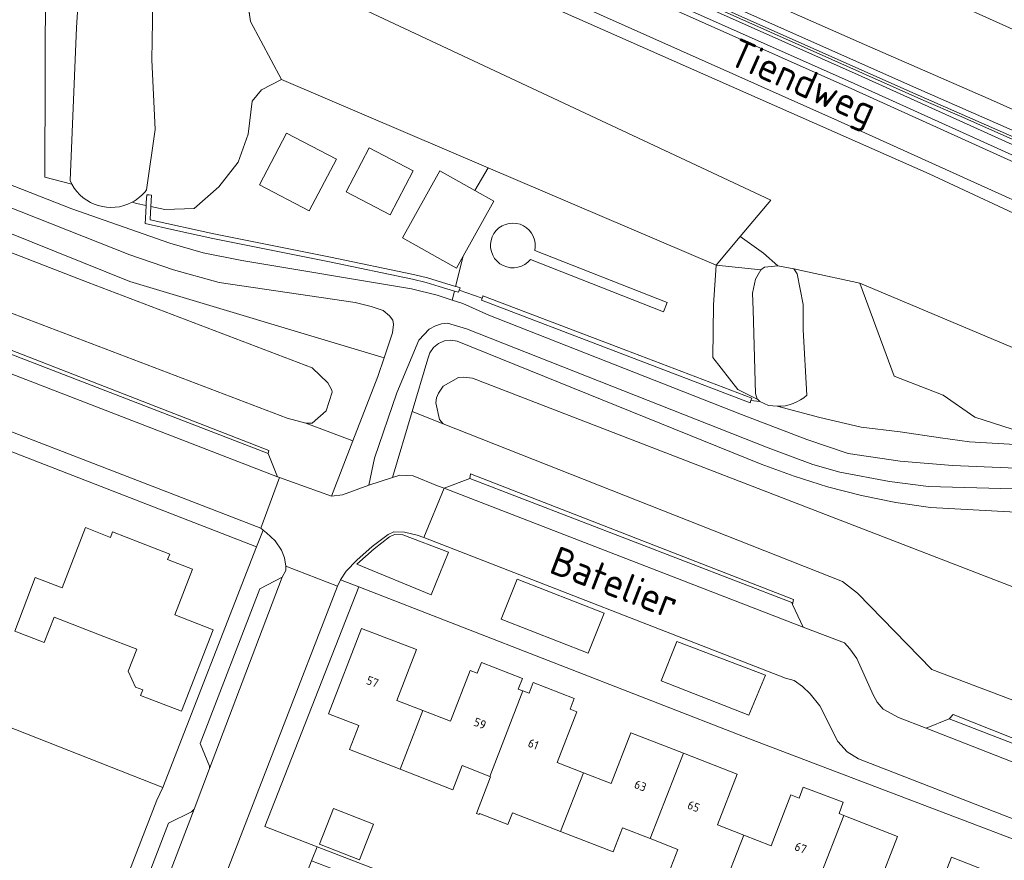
# Model space of a CAD drawing. Header units: metres. Extents: x 92650 to 117222, y 425801 to 461092.
# Tile 7 of 146: x 114454 to 114557, y 426218 to 426306. Entities that reach past the tile are written whole.
import ezdxf
from ezdxf.enums import TextEntityAlignment as Align

# ---------------------------------------------------------------- set-up
doc = ezdxf.new("R2010")
doc.units = ezdxf.units.M
for name, color, linetype, lineweight in [('B-WE-GK-BESCHOEIING-G', 253, 'GK-BESCHOEIING-SO', 15), ('B-WE-GR-BEPLANTING_CULTUUR_BOSPLANTSOEN-GV', 253, 'CONTINUOUS', 15), ('B-WE-GR-BEPLANTING_CULTUUR_HEESTERS-GV', 253, 'CONTINUOUS', 15), ('B-WE-GR-GROENVOORZIENING-GV', 253, 'CONTINUOUS', 15), ('B-WE-GR-HAAG-GV', 253, 'CONTINUOUS', 15), ('B-WE-IE-TERREINAFSCHEIDING_KUNSTMATIG_HEKWERK-G', 253, 'IE-TERREINAFSCHEIDING_KUNSTMATIG-SO', 15), ('B-WE-IE-TERREINAFSCHEIDING_KUNSTMATIG_MUUR-GV', 253, 'CONTINUOUS', 15), ('B-WE-KW-KUNSTWERK_GELUIDSWERING_SCHERM-G', 253, 'CONTINUOUS', 15), ('B-WE-OG-BEBOUWING-GV', 253, 'CONTINUOUS', 15), ('B-WE-OG-BEBOUWING-T18', 253, 'CONTINUOUS', 15), ('B-WE-OG-TERREIN_BEGROEID-GV', 253, 'CONTINUOUS', 15), ('B-WE-OG-TERREIN_ERF-GV', 253, 'CONTINUOUS', 15), ('B-WE-OG-TOPOGRAFIE-T18', 7, 'CONTINUOUS', 15), ('B-WE-OG-WATER-GV', 253, 'CONTINUOUS', 15), ('B-WE-OG-WATER_SLOOT-GV', 253, 'CONTINUOUS', 15), ('B-WE-VH-GESLOTENVERHARDING-GV', 253, 'CONTINUOUS', 15), ('B-WE-VH-GESLOTENVERHARDING_ASFALT-GV', 253, 'CONTINUOUS', 15), ('B-WE-VH-GESLOTENVERHARDING_KUNSTSTOF-GV', 253, 'CONTINUOUS', 15), ('B-WE-VH-ONVERHARD_ZAND-GV', 253, 'CONTINUOUS', 15), ('B-WE-VH-OPENVERHARDING-GV', 253, 'CONTINUOUS', 15), ('B-WE-VH-OPENVERHARDING_BETONSTRAATSTEEN-GV', 253, 'CONTINUOUS', 15), ('B-WE-VH-OPENVERHARDING_TEGEL-GV', 253, 'CONTINUOUS', 15)]:
    doc.layers.add(name, color=color, linetype=linetype, lineweight=lineweight)
doc.styles.add('NLCS-ISO-M200-T18', font='NLCS-ISO.ttf', dxfattribs={"height": 0.36})
doc.linetypes.add('GK-BESCHOEIING-SO', pattern='A,18,-3,[1,NLCS.SHX,S=0.6,R=0,X=0,Y=0],-3', length=24)
doc.linetypes.add('IE-TERREINAFSCHEIDING_KUNSTMATIG-SO', pattern='A,4,[82,NLCS.SHX,S=0.75,R=90,X=0,Y=0],4,-2', length=10)

msp = doc.modelspace()

# ---------------------------------------------------------------- linework, layer by layer
at = {"layer": 'B-WE-GK-BESCHOEIING-G', "transparency": 33554687, "flags": 128}
msp.add_lwpolyline([(114399.351, 426296.161), (114400.046, 426295.951), (114420.393, 426288.181), (114434.951, 426282.632), (114481.879, 426264.744), (114483.829, 426264.231), (114484.473, 426264.248), (114485.963, 426265.537), (114486.585, 426267.465), (114486.544, 426267.7), (114486.122, 426268.445), (114484.471, 426270.032), (114461.059, 426278.96), (114392.986, 426305.356)], dxfattribs=at)
msp.add_lwpolyline([(114501.241, 426268.943), (114500.278, 426269.058), (114499.784, 426269.03), (114498.202, 426268.115), (114497.706, 426267.359), (114497.497, 426266.891), (114497.416, 426266.371), (114497.811, 426264.613), (114498.194, 426264.174), (114539.963, 426247.674), (114541.538, 426246.44), (114549.313, 426238.463), (114569.587, 426230.776), (114571.567, 426230.416), (114572.511, 426230.419), (114572.86, 426230.522), (114574.451, 426231.804), (114580.316, 426246.803), (114580.567, 426248.454), (114580.239, 426249.2), (114579.828, 426249.711), (114579.03, 426250.166), (114577.424, 426250.471), (114576.543, 426250.348), (114575.85, 426250.04), (114573.568, 426245), (114572.994, 426244.133), (114572.022, 426243.462), (114570.63, 426242.963), (114568.529, 426242.968)], close=True, dxfattribs=at)
at = {"layer": 'B-WE-GR-BEPLANTING_CULTUUR_BOSPLANTSOEN-GV', "transparency": 33554687, "flags": 128}
for points in [[(114532.46, 426287.585), (114476.964, 426313.632), (114478.043, 426306.249), (114481.278, 426300.194), (114502.901, 426290.96), (114526.736, 426280.783), (114529.251, 426283.771)], [(114579.685, 426262.906), (114541.792, 426278.875), (114545.359, 426269.169), (114550.502, 426267.178), (114553.82, 426264.856), (114558.681, 426263.302), (114560.328, 426261.807), (114567.188, 426261.193), (114575.694, 426259.235), (114585.968, 426255.637), (114587.349, 426259.676)]]:
    msp.add_lwpolyline(points, close=True, dxfattribs=at)
at = {"layer": 'B-WE-GR-BEPLANTING_CULTUUR_HEESTERS-GV', "transparency": 33554687, "flags": 128}
for points in [[(114493.969, 426252.543), (114493.09, 426252.57), (114492.581, 426252.338), (114490.955, 426251.081), (114489.167, 426249.498), (114496.932, 426246.264), (114498.751, 426250.748)], [(114515.018, 426244.369), (114505.916, 426247.91), (114504.248, 426243.719), (114513.367, 426240.16)], [(114531.902, 426237.851), (114522.623, 426241.381), (114520.987, 426237.276), (114530.168, 426233.693)]]:
    msp.add_lwpolyline(points, close=True, dxfattribs=at)
at = {"layer": 'B-WE-GR-GROENVOORZIENING-GV', "transparency": 33554687, "flags": 128}
for points in [[(114667.163, 426234.182), (114658.581, 426240.505), (114649.908, 426246.766), (114639.974, 426253.566), (114629.916, 426260.013), (114617.326, 426267.614), (114606.878, 426273.553), (114596.332, 426279.032), (114584.818, 426284.717), (114569.214, 426291.928), (114555.771, 426297.966), (114542.273, 426303.874), (114521.538, 426313.027), (114510.227, 426318.018), (114510.181, 426317.916), (114504.901, 426320.242), (114462.375, 426338.926), (114433.417, 426351.569), (114424.189, 426355.369), (114395.276, 426367.746), (114374.154, 426376.38)], [(114376.689, 426369.405), (114395.383, 426361.83), (114395.952, 426361.6), (114396.213, 426361.491), (114416.158, 426353.132), (114444.94, 426341.619), (114462.629, 426334.087), (114482.572, 426325.763), (114502.517, 426317.024), (114541.184, 426299.761), (114577.49, 426283.344), (114579.155, 426282.515), (114579.601, 426283.411), (114577.919, 426284.248), (114541.594, 426300.673), (114502.921, 426317.938), (114482.966, 426326.683), (114463.017, 426335.009), (114445.322, 426342.543), (114416.537, 426354.058), (114396.333, 426362.524), (114395.759, 426362.757), (114377.069, 426370.33)], [(114389.379, 426367.105), (114411.944, 426357.869), (114429.976, 426350.477), (114449.141, 426342.648), (114464.337, 426336.365), (114476.315, 426331.06), (114486.134, 426326.688), (114502.629, 426319.346), (114516.652, 426313.169), (114529.11, 426307.563), (114547.389, 426299.434), (114557.952, 426294.773), (114570.335, 426289.18), (114587.421, 426281.119), (114596.734, 426276.319), (114609.912, 426269.139), (114620.996, 426262.682), (114632.573, 426255.524), (114643.136, 426248.582), (114651.826, 426242.603), (114661.125, 426235.803)], [(114676.567, 426264.517), (114643.231, 426277.319), (114600.816, 426293.69), (114555.183, 426311.276), (114513.544, 426327.256), (114513.513, 426327.244), (114513.475, 426327.208), (114513.214, 426326.633), (114512.782, 426325.459), (114512.832, 426325.314), (114513.43, 426324.995), (114516.747, 426323.585), (114528.418, 426318.355), (114537.112, 426314.576), (114545.913, 426310.838), (114557.446, 426305.612), (114576.258, 426297.012), (114589.171, 426290.95), (114596.864, 426287.108), (114611.629, 426279.395), (114625.331, 426271.609), (114638.29, 426263.537), (114650.398, 426255.594), (114663.514, 426246.266)]]:
    msp.add_lwpolyline(points, dxfattribs=at)
for points in [[(114467.672, 426288.105), (114467.422, 426288.118), (114467.226, 426288.128), (114467.172, 426288.131), (114467.132, 426287.332), (114467.115, 426287.002), (114467.049, 426285.677), (114467.021, 426285.121), (114470.125, 426284.438), (114474.086, 426283.566), (114486.306, 426281.106), (114494.978, 426279.309), (114496.405, 426278.972), (114497.78, 426278.548), (114499.366, 426278.059), (114499.791, 426277.928), (114499.874, 426278.164), (114499.952, 426278.388), (114499.534, 426278.531), (114499.487, 426278.545), (114496.537, 426279.454), (114495.086, 426279.797), (114486.406, 426281.596), (114474.189, 426284.056), (114467.541, 426285.519), (114467.544, 426285.576), (114467.611, 426286.897)], [(114530.383, 426266.609), (114530.472, 426266.843), (114517.298, 426271.864), (114502.353, 426277.561), (114502.324, 426277.484), (114502.268, 426277.325), (114502.185, 426277.089), (114530.294, 426266.375)]]:
    msp.add_lwpolyline(points, close=True, dxfattribs=at)
at = {"layer": 'B-WE-GR-HAAG-GV', "transparency": 33554687, "flags": 128}
msp.add_lwpolyline([(114376.689, 426369.405), (114395.383, 426361.83), (114395.952, 426361.6), (114396.213, 426361.491), (114416.158, 426353.132), (114444.94, 426341.619), (114462.629, 426334.087), (114482.572, 426325.763), (114502.517, 426317.024), (114541.184, 426299.761), (114577.49, 426283.344), (114579.155, 426282.515), (114579.601, 426283.411), (114577.919, 426284.248), (114541.594, 426300.673), (114502.921, 426317.938), (114482.966, 426326.683), (114463.017, 426335.009), (114445.322, 426342.543), (114416.537, 426354.058), (114396.333, 426362.524), (114395.759, 426362.757), (114377.069, 426370.33)], dxfattribs=at)
for points in [[(114467.672, 426288.105), (114467.422, 426288.118), (114467.226, 426288.128), (114467.172, 426288.131), (114467.132, 426287.332), (114467.115, 426287.002), (114467.049, 426285.677), (114467.021, 426285.121), (114470.125, 426284.438), (114474.086, 426283.566), (114486.306, 426281.106), (114494.978, 426279.309), (114496.405, 426278.972), (114497.78, 426278.548), (114499.366, 426278.059), (114499.791, 426277.928), (114499.874, 426278.164), (114499.952, 426278.388), (114499.534, 426278.531), (114499.487, 426278.545), (114496.537, 426279.454), (114495.086, 426279.797), (114486.406, 426281.596), (114474.189, 426284.056), (114467.541, 426285.519), (114467.544, 426285.576), (114467.611, 426286.897)], [(114530.383, 426266.609), (114530.472, 426266.843), (114517.298, 426271.864), (114502.353, 426277.561), (114502.324, 426277.484), (114502.268, 426277.325), (114502.185, 426277.089), (114530.294, 426266.375)]]:
    msp.add_lwpolyline(points, close=True, dxfattribs=at)
at = {"layer": 'B-WE-IE-TERREINAFSCHEIDING_KUNSTMATIG_HEKWERK-G', "transparency": 33554687, "flags": 128}
for points in [[(114531.41, 426280.29), (114526.736, 426280.783), (114502.901, 426290.96), (114481.278, 426300.194), (114478.043, 426306.249), (114477.561, 426309.549), (114466.296, 426315.849)], [(114499.874, 426278.164), (114502.268, 426277.325)]]:
    msp.add_lwpolyline(points, dxfattribs=at)
at = {"layer": 'B-WE-IE-TERREINAFSCHEIDING_KUNSTMATIG_MUUR-GV', "transparency": 33554687, "flags": 128}
for points in [[(114661.125, 426235.803), (114651.826, 426242.603), (114643.136, 426248.582), (114632.573, 426255.524), (114620.996, 426262.682), (114609.912, 426269.139), (114596.734, 426276.319), (114587.421, 426281.119), (114570.335, 426289.18), (114557.952, 426294.773), (114547.389, 426299.434), (114529.11, 426307.563), (114516.652, 426313.169), (114502.629, 426319.346), (114486.134, 426326.688), (114476.315, 426331.06), (114464.337, 426336.365), (114449.141, 426342.648), (114429.976, 426350.477), (114411.944, 426357.869), (114389.379, 426367.105)], [(114526.005, 426308.005), (114548.473, 426298.001), (114552.198, 426296.377), (114558.334, 426293.661), (114569.344, 426288.672), (114570.353, 426288.23), (114572.667, 426287.129), (114586.271, 426280.705), (114587.527, 426280.12), (114589.716, 426278.986), (114594.642, 426276.456), (114599.412, 426273.92), (114600.106, 426273.54), (114609.122, 426268.606), (114611.569, 426267.209), (114618.136, 426263.382), (114620.829, 426261.831), (114622.922, 426260.52), (114628.058, 426257.357), (114631.929, 426254.956), (114634.154, 426253.51), (114643.016, 426247.686), (114651.699, 426241.711), (114660.993, 426234.916)]]:
    msp.add_lwpolyline(points, dxfattribs=at)
at = {"layer": 'B-WE-KW-KUNSTWERK_GELUIDSWERING_SCHERM-G', "transparency": 33554687, "flags": 128}
msp.add_lwpolyline([(114557.885, 426294.154), (114547.323, 426298.814), (114529.043, 426306.944), (114516.585, 426312.55)], dxfattribs=at)
at = {"layer": 'B-WE-OG-BEBOUWING-GV', "transparency": 33554687, "flags": 128}
for points in [[(114496.079, 426234.166), (114493.347, 426235.227), (114495.407, 426240.536), (114489.66, 426242.767), (114486.189, 426233.825), (114489.356, 426232.595), (114488.38, 426230.08), (114493.693, 426228.018)], [(114512.864, 426227.651), (114510.124, 426228.715), (114512.184, 426234.025), (114511.465, 426234.304), (114511.9, 426235.424), (114507.611, 426237.088), (114507.177, 426235.969), (114506.532, 426236.219)], [(114523.317, 426229.704), (114517.81, 426231.841), (114515.749, 426226.531), (114512.864, 426227.651), (114510.479, 426221.503), (114515.971, 426219.371), (114516.946, 426221.887), (114519.847, 426220.761)], [(114529.64, 426221.14), (114526.899, 426222.204), (114528.96, 426227.514), (114523.317, 426229.704), (114519.847, 426220.761), (114522.739, 426219.639), (114521.763, 426217.123), (114527.254, 426214.992)], [(114503.062, 426227.276), (114503.155, 426227.24), (114501.668, 426223.408), (114501.966, 426223.292), (114502.002, 426223.386), (114504.966, 426222.234), (114505.441, 426223.458), (114510.479, 426221.503)], [(114540.092, 426223.193), (114539.612, 426223.379), (114540.055, 426224.566), (114535.847, 426226.138), (114535.424, 426225.005), (114534.568, 426225.337), (114532.507, 426220.027), (114529.64, 426221.14), (114527.254, 426214.992), (114532.748, 426212.86), (114533.724, 426215.375), (114536.622, 426214.25)], [(114546.425, 426214.625), (114543.674, 426215.693), (114545.737, 426221.002), (114540.092, 426223.193), (114536.622, 426214.25), (114539.695, 426213.057), (114538.719, 426210.542), (114544.039, 426208.477)], [(114556.887, 426216.674), (114551.363, 426218.818), (114549.302, 426213.508), (114546.425, 426214.625), (114544.039, 426208.477), (114549.542, 426206.341), (114550.519, 426208.856), (114553.417, 426207.731)]]:
    msp.add_lwpolyline(points, dxfattribs=at)
for points in [[(114506.474, 426237.529), (114502.195, 426239.189), (114501.76, 426238.07), (114501.024, 426238.356), (114498.964, 426233.046), (114496.079, 426234.166), (114493.693, 426228.018), (114499.186, 426225.886), (114500.162, 426228.401), (114503.062, 426227.276), (114506.532, 426236.219), (114506.04, 426236.41)], [(114486.703, 426223.914), (114485.25, 426220.187), (114489.443, 426218.553), (114490.896, 426222.28)]]:
    msp.add_lwpolyline(points, close=True, dxfattribs=at)
at = {"layer": 'B-WE-OG-TERREIN_BEGROEID-GV', "transparency": 33554687, "flags": 128}
for points in [[(114377.069, 426370.33), (114395.759, 426362.757), (114396.333, 426362.524), (114416.537, 426354.058), (114445.322, 426342.543), (114463.017, 426335.009), (114482.966, 426326.683), (114502.921, 426317.938), (114541.594, 426300.673), (114577.919, 426284.248), (114579.601, 426283.411), (114579.155, 426282.515), (114577.49, 426283.344), (114541.184, 426299.761), (114502.517, 426317.024), (114482.572, 426325.763), (114462.629, 426334.087), (114444.94, 426341.619), (114416.158, 426353.132), (114396.213, 426361.491), (114395.952, 426361.6), (114395.383, 426361.83), (114376.689, 426369.405)], [(114587.729, 426255.021), (114593.783, 426270.399), (114590.109, 426272.34), (114575.663, 426279.528), (114539.435, 426295.91), (114500.794, 426313.161), (114480.897, 426321.88), (114461.013, 426330.179), (114435.926, 426340.323), (114417.411, 426347.638), (114415.463, 426348.402), (114414.896, 426348.337), (114414.464, 426348.158), (114413.944, 426347.745), (114413.589, 426347.142), (114413.533, 426347.001), (114416.373, 426346.251), (114471.477, 426324.533), (114497.186, 426313.27), (114549.032, 426290.339), (114584.934, 426273.587), (114579.685, 426262.906), (114587.349, 426259.676), (114585.968, 426255.637)], [(114416.373, 426346.251), (114413.298, 426340.26), (114459.337, 426321.347), (114476.964, 426313.632), (114532.46, 426287.585), (114529.251, 426283.771), (114531.718, 426282.013), (114533.208, 426280.709), (114534.893, 426280.375), (114536.32, 426280.06), (114541.792, 426278.875), (114579.685, 426262.906)], [(114459.345, 426289.241), (114456.5, 426289.965), (114456.599, 426311.143), (114442.414, 426319.19), (114416.201, 426329.891), (114410.643, 426329.144), (114407.823, 426330.554), (114407.011, 426330.684)], [(114492.005, 426271.087), (114492.881, 426273.692), (114493, 426274.56), (114492.907, 426275.001), (114492.566, 426275.474), (114491.899, 426276.016), (114490.669, 426276.44), (114488.975, 426276.858), (114474.752, 426278.971), (114469.987, 426280.274), (114465.392, 426281.865), (114436.12, 426293.427), (114432.586, 426295.059), (114427.504, 426297.864), (114423.916, 426300.196), (114419.4, 426303.36), (114403.701, 426317.779), (114402.685, 426318.471), (114401.036, 426319.129), (114398.327, 426319.646), (114395.864, 426319.957), (114393.869, 426320.05), (114390.838, 426320.306), (114390.706, 426316.44)], [(114459.345, 426289.241), (114459.153, 426289.638), (114459.838, 426305.622), (114460.061, 426309.486), (114460.67, 426316.257), (114461.236, 426317.685), (114462, 426318.086), (114462.688, 426318.164), (114464.413, 426317.942), (114465.295, 426317.431), (114466.018, 426316.353), (114466.575, 426315.344), (114467.417, 426311.887), (114467.807, 426308.331), (114467.698, 426302.264), (114468.072, 426294.96), (114467.156, 426288.649)], [(114502.271, 426316.469), (114540.935, 426299.208), (114577.23, 426282.797)], [(114465.638, 426287.356), (114466.092, 426287.219), (114467.115, 426287.002), (114467.132, 426287.332), (114467.172, 426288.131), (114467.226, 426288.128), (114467.422, 426288.118), (114467.672, 426288.105), (114467.611, 426286.897), (114469.064, 426286.589), (114472.135, 426286.707), (114474.734, 426288.951), (114476.741, 426291.55), (114477.804, 426294.463), (114478.198, 426297.928), (114479.182, 426299.109), (114481.278, 426300.194), (114478.043, 426306.249), (114476.964, 426313.632)], [(114416.427, 426308.849), (114420.526, 426305.482), (114422.371, 426304.118), (114428.542, 426299.88), (114434.47, 426296.538), (114437.87, 426295.083), (114459.348, 426286.652), (114469.592, 426283.078), (114473.079, 426282.046), (114477.141, 426281.246), (114494.869, 426278.304), (114497.544, 426277.631), (114499.131, 426277.111), (114499.366, 426278.059), (114497.78, 426278.548), (114496.405, 426278.972), (114494.978, 426279.309), (114486.306, 426281.106), (114474.086, 426283.566), (114470.125, 426284.438), (114467.021, 426285.121), (114467.049, 426285.677), (114467.115, 426287.002)], [(114558.334, 426293.661), (114552.198, 426296.377), (114548.473, 426298.001), (114526.005, 426308.005)], [(114502.901, 426290.96), (114481.278, 426300.194)], [(114467.611, 426286.897), (114467.544, 426285.576), (114467.541, 426285.519), (114474.189, 426284.056), (114486.406, 426281.596), (114495.086, 426279.797), (114496.537, 426279.454), (114499.487, 426278.545), (114500.27, 426281.705), (114499.571, 426280.458), (114493.925, 426283.621), (114497.848, 426290.626), (114501.498, 426288.582)], [(114526.736, 426280.783), (114502.901, 426290.96), (114501.498, 426288.582), (114503.495, 426287.463), (114500.27, 426281.705)], [(114529.251, 426283.771), (114526.736, 426280.783), (114526.478, 426276.61), (114526.417, 426271.124), (114529.03, 426267.764), (114531.035, 426266.762), (114530.856, 426267.336), (114530.632, 426276.081), (114530.562, 426277.822), (114530.863, 426279.315), (114531.41, 426280.29), (114531.817, 426280.575), (114533.208, 426280.709)], [(114483.829, 426264.231), (114481.879, 426264.744), (114434.951, 426282.632), (114433.705, 426279.37), (114479.938, 426261.363), (114479.883, 426261.051), (114480.86, 426258.636), (114481.07, 426258.562), (114486.497, 426256.615), (114488.741, 426262.403)], [(114534.893, 426280.375), (114535.239, 426279.858), (114535.846, 426276.641), (114535.862, 426274.006), (114536.245, 426267.18)], [(114499.874, 426278.164), (114499.791, 426277.928), (114499.366, 426278.059)], [(114499.487, 426278.545), (114499.534, 426278.531), (114499.952, 426278.388), (114499.874, 426278.164), (114502.268, 426277.325), (114502.324, 426277.484), (114502.353, 426277.561), (114517.298, 426271.864), (114530.472, 426266.843), (114530.383, 426266.609), (114531.304, 426266.493), (114531.059, 426266.745), (114531.035, 426266.762)], [(114533.135, 426266.006), (114537.589, 426264.814), (114541.914, 426263.835), (114545.993, 426263.345), (114550.236, 426262.693), (114553.255, 426262.285), (114558.641, 426261.958), (114560.328, 426261.807), (114558.681, 426263.302), (114553.82, 426264.856), (114550.502, 426267.178), (114545.359, 426269.169), (114541.792, 426278.875)], [(114499.131, 426277.111), (114500.237, 426276.749), (114502.977, 426275.532), (114529.392, 426265.136), (114536.249, 426262.538), (114540.575, 426261.073), (114545.995, 426260.255), (114551.463, 426259.805), (114560.623, 426259.436), (114564.702, 426259.394), (114567.508, 426259.104), (114573.094, 426258.051), (114577.74, 426256.589), (114587.074, 426253.414), (114587.187, 426253.644), (114587.729, 426255.021), (114585.968, 426255.637), (114575.694, 426259.235), (114567.188, 426261.193), (114560.328, 426261.807)], [(114530.383, 426266.609), (114530.294, 426266.375), (114502.185, 426277.089), (114502.268, 426277.325)], [(114557.787, 426257.352), (114548.956, 426257.626), (114544.869, 426258.136), (114539.698, 426259.1), (114536.87, 426259.91), (114532.184, 426261.665), (114500.624, 426274.108), (114498.626, 426274.684), (114498.01, 426274.627), (114497.403, 426274.436), (114496.723, 426274.08), (114495.653, 426272.911), (114493.324, 426267.419), (114490.993, 426260.581), (114490.417, 426257.76), (114492.894, 426258.557)], [(114494.943, 426265.465), (114496.571, 426270.954), (114496.781, 426271.599), (114497.165, 426272.159), (114497.691, 426272.588), (114498.316, 426272.85), (114498.99, 426272.925), (114499.659, 426272.807), (114531.458, 426259.943), (114534.895, 426258.674), (114538.393, 426257.584), (114541.943, 426256.676), (114545.535, 426255.952), (114549.159, 426255.414), (114571.491, 426254.18)], [(114494.943, 426265.465), (114498.194, 426264.174), (114497.811, 426264.613), (114497.416, 426266.371), (114497.497, 426266.891), (114497.706, 426267.359), (114498.202, 426268.115), (114499.784, 426269.03), (114500.278, 426269.058), (114501.241, 426268.943), (114568.529, 426242.968)], [(114533.135, 426266.006), (114532.239, 426266.091), (114531.304, 426266.493)], [(114494.943, 426265.465), (114492.894, 426258.557), (114493.647, 426258.799), (114495.038, 426258.729), (114497.593, 426257.693), (114498.303, 426257.449), (114500.971, 426258.436), (114501.059, 426258.945), (114534.842, 426245.791), (114534.746, 426245.263), (114535.868, 426242.906), (114540.181, 426241.255), (114540.744, 426240.638), (114541.482, 426239.625), (114543.174, 426235.807), (114543.583, 426235.036), (114544.239, 426234.326), (114545.819, 426233.435), (114548.71, 426232.335), (114551.138, 426233.292), (114551.547, 426233.759), (114571.585, 426225.805)], [(114575.497, 426229.501), (114572.86, 426230.522), (114572.511, 426230.419), (114571.567, 426230.416), (114569.587, 426230.776), (114549.313, 426238.463), (114541.538, 426246.44), (114539.963, 426247.674), (114498.194, 426264.174)]]:
    msp.add_lwpolyline(points, dxfattribs=at)
for points in [[(114395.373, 426316.225), (114390.706, 426316.44), (114390.478, 426309.732), (114390.677, 426307.993), (114390.934, 426307.242), (114391.457, 426306.482), (114392.986, 426305.356), (114461.059, 426278.96), (114484.471, 426270.032), (114486.122, 426268.445), (114486.544, 426267.7), (114486.585, 426267.465), (114485.963, 426265.537), (114484.473, 426264.248), (114483.829, 426264.231), (114488.741, 426262.403), (114491.339, 426269.106), (114492.005, 426271.087), (114465.417, 426279.071), (114437.416, 426290.332), (114425.534, 426295.265), (114418.361, 426299.053), (114406.092, 426310.87), (114401.035, 426314.378)], [(114481.81, 426294.596), (114487.014, 426291.854), (114484.165, 426286.448), (114478.961, 426289.19)], [(114495.047, 426290.655), (114492.645, 426286.037), (114488.039, 426288.432), (114490.441, 426293.05)], [(114505.091, 426285.14), (114505.484, 426285.173), (114505.866, 426285.141), (114506.238, 426285.048), (114506.59, 426284.895), (114506.912, 426284.687), (114507.196, 426284.429), (114507.434, 426284.128), (114507.619, 426283.793), (114507.748, 426283.431), (114507.816, 426283.054), (114507.821, 426282.67), (114507.763, 426282.291), (114521.611, 426276.854), (114521.237, 426275.903), (114507.315, 426281.369), (114507.044, 426281.083), (114506.73, 426280.846), (114506.38, 426280.666), (114506.005, 426280.546), (114505.615, 426280.491), (114505.221, 426280.502), (114504.835, 426280.579), (114504.467, 426280.72), (114504.128, 426280.92), (114503.827, 426281.174), (114503.573, 426281.475), (114503.373, 426281.814), (114503.233, 426282.182), (114503.156, 426282.568), (114503.145, 426282.962), (114503.2, 426283.352), (114503.319, 426283.727), (114503.5, 426284.077), (114503.737, 426284.391), (114504.023, 426284.662), (114504.351, 426284.881), (114504.71, 426285.041)]]:
    msp.add_lwpolyline(points, close=True, dxfattribs=at)
at = {"layer": 'B-WE-OG-TERREIN_BEGROEID-GV', "transparency": 33554687}
for points in [[(114465.638, 426287.356, -0.4117664), (114459.345, 426289.241)], [(114467.156, 426288.649, -0.1085189), (114465.638, 426287.356)], [(114536.245, 426267.18, -0.1961128), (114533.135, 426266.006)]]:
    msp.add_lwpolyline(points, format="xyb", dxfattribs=at)
at = {"layer": 'B-WE-OG-TERREIN_ERF-GV', "transparency": 33554687, "flags": 128}
for points in [[(114429.32, 426241.662), (114468.851, 426226.127), (114478.648, 426251.291), (114438.935, 426266.706)], [(114462.702, 426241.923), (114457.481, 426243.947), (114456.455, 426241.3), (114453.375, 426242.48), (114455.516, 426248.08), (114458.322, 426246.99), (114460.776, 426253.31), (114463.388, 426252.29), (114463.606, 426252.85), (114466.451, 426251.744), (114469.576, 426250.529), (114469.358, 426249.968), (114471.976, 426248.949), (114470.125, 426244.165), (114474.132, 426242.612), (114470.829, 426234.089), (114466.539, 426235.752), (114466.76, 426236.321), (114465.986, 426236.62), (114465.244, 426238.302), (114466.132, 426240.594)], [(114553.415, 426193.466), (114557.966, 426191.628), (114566.384, 426213.272), (114566.771, 426214.564), (114566.841, 426215.071), (114566.788, 426216.271), (114566.179, 426217.165), (114565.663, 426217.541), (114562.432, 426218.95), (114530.251, 426231.202), (114489.373, 426247.101), (114479.518, 426222.036), (114485.007, 426219.921), (114548.818, 426195.323)], [(114486.703, 426223.914), (114490.896, 426222.28), (114489.443, 426218.553), (114485.25, 426220.187)]]:
    msp.add_lwpolyline(points, close=True, dxfattribs=at)
for points in [[(114521.763, 426217.123), (114522.739, 426219.639), (114519.847, 426220.761), (114516.946, 426221.887), (114515.971, 426219.371), (114510.479, 426221.503), (114505.441, 426223.458), (114504.966, 426222.234), (114502.002, 426223.386), (114501.966, 426223.292), (114501.668, 426223.408), (114503.155, 426227.24), (114503.062, 426227.276), (114500.162, 426228.401), (114499.186, 426225.886), (114493.693, 426228.018), (114488.38, 426230.08), (114489.356, 426232.595), (114486.189, 426233.825), (114489.66, 426242.767), (114495.407, 426240.536), (114493.347, 426235.227), (114496.079, 426234.166), (114498.964, 426233.046), (114501.024, 426238.356), (114501.76, 426238.07), (114502.195, 426239.189), (114506.474, 426237.529), (114506.04, 426236.41), (114506.532, 426236.219), (114507.177, 426235.969), (114507.611, 426237.088), (114511.9, 426235.424), (114511.465, 426234.304), (114512.184, 426234.025), (114510.124, 426228.715), (114512.864, 426227.651), (114515.749, 426226.531), (114517.81, 426231.841), (114523.317, 426229.704), (114528.96, 426227.514), (114526.899, 426222.204), (114529.64, 426221.14), (114532.507, 426220.027), (114534.568, 426225.337), (114535.424, 426225.005), (114535.847, 426226.138), (114540.055, 426224.566), (114539.612, 426223.379), (114540.092, 426223.193), (114545.737, 426221.002), (114543.674, 426215.693)], [(114549.302, 426213.508), (114551.363, 426218.818), (114556.887, 426216.674)]]:
    msp.add_lwpolyline(points, dxfattribs=at)
at = {"layer": 'B-WE-OG-WATER-GV', "transparency": 33554687, "flags": 128}
for points in [[(114536.245, 426267.18), (114535.862, 426274.006), (114535.846, 426276.641), (114535.239, 426279.858), (114534.893, 426280.375), (114533.208, 426280.709), (114531.817, 426280.575), (114531.41, 426280.29), (114530.863, 426279.315), (114530.562, 426277.822), (114530.632, 426276.081), (114530.856, 426267.336), (114531.035, 426266.762), (114531.059, 426266.745), (114531.304, 426266.493)], [(114568.529, 426242.968), (114501.241, 426268.943), (114500.278, 426269.058), (114499.784, 426269.03), (114498.202, 426268.115), (114497.706, 426267.359), (114497.497, 426266.891), (114497.416, 426266.371), (114497.811, 426264.613), (114498.194, 426264.174), (114539.963, 426247.674), (114541.538, 426246.44), (114549.313, 426238.463), (114569.587, 426230.776)], [(114531.304, 426266.493), (114532.239, 426266.091), (114533.135, 426266.006)]]:
    msp.add_lwpolyline(points, dxfattribs=at)
at = {"layer": 'B-WE-OG-WATER-GV', "transparency": 33554687}
msp.add_lwpolyline([(114533.135, 426266.006, 0.1961128), (114536.245, 426267.18)], format="xyb", dxfattribs=at)
at = {"layer": 'B-WE-OG-WATER_SLOOT-GV', "transparency": 33554687, "flags": 128}
msp.add_lwpolyline([(114434.951, 426282.632), (114481.879, 426264.744), (114483.829, 426264.231), (114484.473, 426264.248), (114485.963, 426265.537), (114486.585, 426267.465), (114486.544, 426267.7), (114486.122, 426268.445), (114484.471, 426270.032), (114461.059, 426278.96), (114392.986, 426305.356), (114393.135, 426298.573), (114399.351, 426296.161), (114400.046, 426295.951), (114420.393, 426288.181)], close=True, dxfattribs=at)
at = {"layer": 'B-WE-VH-GESLOTENVERHARDING-GV', "transparency": 33554687, "flags": 128}
for points in [[(114374.154, 426376.38), (114395.276, 426367.746), (114424.189, 426355.369), (114433.417, 426351.569), (114462.375, 426338.926), (114504.901, 426320.242), (114510.181, 426317.916), (114510.227, 426318.018), (114521.538, 426313.027), (114542.273, 426303.874), (114555.771, 426297.966), (114569.214, 426291.928), (114584.818, 426284.717), (114596.332, 426279.032), (114606.878, 426273.553), (114617.326, 426267.614), (114629.916, 426260.013), (114639.974, 426253.566), (114649.908, 426246.766), (114658.581, 426240.505), (114667.163, 426234.182)], [(114663.514, 426246.266), (114650.398, 426255.594), (114638.29, 426263.537), (114625.331, 426271.609), (114611.629, 426279.395), (114596.864, 426287.108), (114589.171, 426290.95), (114576.258, 426297.012), (114557.446, 426305.612), (114545.913, 426310.838), (114537.112, 426314.576), (114528.418, 426318.355), (114516.747, 426323.585), (114513.43, 426324.995), (114512.832, 426325.314), (114512.782, 426325.459), (114513.214, 426326.633), (114513.475, 426327.208), (114513.513, 426327.244), (114513.544, 426327.256), (114555.183, 426311.276), (114600.816, 426293.69), (114643.231, 426277.319), (114676.567, 426264.517)]]:
    msp.add_lwpolyline(points, dxfattribs=at)
at = {"layer": 'B-WE-VH-GESLOTENVERHARDING_ASFALT-GV', "transparency": 33554687, "flags": 128}
for points in [[(114599.325, 426271.571), (114591.781, 426275.556), (114577.23, 426282.797), (114540.935, 426299.208), (114502.271, 426316.469), (114482.334, 426325.206), (114462.403, 426333.525), (114437.283, 426343.683), (114415.332, 426352.355), (114376.091, 426367.676), (114332.297, 426385.014), (114296.659, 426399.002), (114287.188, 426402.525), (114264.121, 426411.422), (114230.291, 426424.07), (114217.691, 426428.829), (114177.706, 426443.931)], [(114374.75, 426364.31), (114410.342, 426350.411), (114415.463, 426348.402), (114417.411, 426347.638), (114435.926, 426340.323), (114461.013, 426330.179), (114480.897, 426321.88), (114500.794, 426313.161), (114539.435, 426295.91), (114575.663, 426279.528), (114590.109, 426272.34), (114593.783, 426270.399), (114596.539, 426268.943), (114597.98, 426268.182)], [(114560.623, 426259.436), (114551.463, 426259.805), (114545.995, 426260.255), (114540.575, 426261.073), (114536.249, 426262.538), (114529.392, 426265.136), (114502.977, 426275.532), (114500.237, 426276.749), (114499.131, 426277.111), (114497.544, 426277.631), (114494.869, 426278.304), (114477.141, 426281.246), (114473.079, 426282.046), (114469.592, 426283.078), (114459.348, 426286.652), (114437.87, 426295.083), (114434.47, 426296.538), (114428.542, 426299.88), (114422.371, 426304.118), (114420.526, 426305.482), (114416.427, 426308.849)], [(114436.12, 426293.427), (114465.392, 426281.865), (114469.987, 426280.274), (114474.752, 426278.971), (114488.975, 426276.858), (114490.669, 426276.44), (114491.899, 426276.016), (114492.566, 426275.474), (114492.907, 426275.001), (114493, 426274.56), (114492.881, 426273.692), (114492.005, 426271.087), (114491.339, 426269.106), (114488.741, 426262.403), (114486.497, 426256.615), (114487.651, 426256.739), (114490.417, 426257.76), (114490.993, 426260.581), (114493.324, 426267.419), (114495.653, 426272.911), (114496.723, 426274.08), (114497.403, 426274.436), (114498.01, 426274.627), (114498.626, 426274.684), (114500.624, 426274.108), (114532.184, 426261.665), (114536.87, 426259.91), (114539.698, 426259.1), (114544.869, 426258.136), (114548.956, 426257.626), (114557.787, 426257.352)]]:
    msp.add_lwpolyline(points, dxfattribs=at)
at = {"layer": 'B-WE-VH-GESLOTENVERHARDING_KUNSTSTOF-GV', "transparency": 33554687, "flags": 128}
for points in [[(114481.81, 426294.596), (114478.961, 426289.19), (114484.165, 426286.448), (114487.014, 426291.854)], [(114495.047, 426290.655), (114490.441, 426293.05), (114488.039, 426288.432), (114492.645, 426286.037)], [(114500.27, 426281.705), (114503.495, 426287.463), (114501.498, 426288.582), (114497.848, 426290.626), (114493.925, 426283.621), (114499.571, 426280.458)]]:
    msp.add_lwpolyline(points, close=True, dxfattribs=at)
at = {"layer": 'B-WE-VH-ONVERHARD_ZAND-GV', "transparency": 33554687, "flags": 128}
msp.add_lwpolyline([(114505.091, 426285.14), (114504.71, 426285.041), (114504.351, 426284.881), (114504.023, 426284.662), (114503.737, 426284.391), (114503.5, 426284.077), (114503.319, 426283.727), (114503.2, 426283.352), (114503.145, 426282.962), (114503.156, 426282.568), (114503.233, 426282.182), (114503.373, 426281.814), (114503.573, 426281.475), (114503.827, 426281.174), (114504.128, 426280.92), (114504.467, 426280.72), (114504.835, 426280.579), (114505.221, 426280.502), (114505.615, 426280.491), (114506.005, 426280.546), (114506.38, 426280.666), (114506.73, 426280.846), (114507.044, 426281.083), (114507.315, 426281.369), (114521.237, 426275.903), (114521.611, 426276.854), (114507.763, 426282.291), (114507.821, 426282.67), (114507.816, 426283.054), (114507.748, 426283.431), (114507.619, 426283.793), (114507.434, 426284.128), (114507.196, 426284.429), (114506.912, 426284.687), (114506.59, 426284.895), (114506.238, 426285.048), (114505.866, 426285.141), (114505.484, 426285.173)], close=True, dxfattribs=at)
at = {"layer": 'B-WE-VH-OPENVERHARDING-GV', "transparency": 33554687, "flags": 128}
for points in [[(114479.883, 426261.051), (114433.491, 426278.966), (114432.78, 426277.203), (114480.86, 426258.636)], [(114534.658, 426245.454), (114500.971, 426258.436), (114498.303, 426257.449), (114535.868, 426242.906), (114534.746, 426245.263)], [(114473.749, 426228.101), (114481.354, 426248.118), (114478.994, 426246.916), (114472.763, 426230.701), (114473.751, 426228.337)], [(114571.543, 426225.415), (114551.138, 426233.292), (114548.71, 426232.335), (114572.78, 426222.91), (114572.544, 426223.13)], [(114548.818, 426195.323), (114485.007, 426219.921), (114484.425, 426218.437), (114490.267, 426216.202), (114492.214, 426215.458), (114545.823, 426194.745), (114551.755, 426192.427), (114552.84, 426192.003), (114553.415, 426193.466)]]:
    msp.add_lwpolyline(points, close=True, dxfattribs=at)
at = {"layer": 'B-WE-VH-OPENVERHARDING_BETONSTRAATSTEEN-GV', "transparency": 33554687, "flags": 128}
for points in [[(114481.07, 426258.562), (114480.86, 426258.636), (114432.78, 426277.203), (114431.362, 426273.689), (114410.118, 426218.515), (114409.708, 426216.616), (114408.083, 426203.723), (114413.054, 426203.067), (114414.273, 426213.338), (114414.715, 426215.103), (114414.941, 426215.638), (114425.128, 426241.886), (114426.469, 426245.607), (114434.011, 426265.153), (114434.413, 426266.098), (114435.534, 426267.379), (114436.324, 426267.94), (114437.041, 426268.233), (114437.904, 426268.403), (114439.363, 426268.441), (114440.823, 426268.051), (114479.098, 426253.239)], [(114572.78, 426222.91), (114548.71, 426232.335), (114545.819, 426233.435), (114544.239, 426234.326), (114543.583, 426235.036), (114543.174, 426235.807), (114541.482, 426239.625), (114540.744, 426240.638), (114540.181, 426241.255), (114535.868, 426242.906), (114498.303, 426257.449)], [(114496.18, 426252.257), (114533.998, 426237.547), (114534.905, 426237.304), (114535.796, 426236.69), (114536.603, 426235.921), (114537.598, 426234.673), (114539.477, 426230.916), (114540.467, 426229.852), (114541.63, 426229.114), (114564.79, 426220.104)], [(114481.733, 426249.268), (114481.723, 426248.82), (114481.354, 426248.118), (114473.749, 426228.101), (114472.144, 426223.839), (114462.483, 426198.615), (114463.561, 426196.183), (114469.429, 426195.54), (114468.673, 426197.224), (114468.386, 426198.268), (114468.408, 426198.854), (114487.143, 426247.163)]]:
    msp.add_lwpolyline(points, dxfattribs=at)
msp.add_lwpolyline([(114495.038, 426258.729), (114493.647, 426258.799), (114492.894, 426258.557), (114490.417, 426257.76), (114487.651, 426256.739), (114486.497, 426256.615), (114481.07, 426258.562), (114479.098, 426253.239), (114479.349, 426253.045), (114479.719, 426252.759), (114480.621, 426251.919), (114481.285, 426250.957), (114481.589, 426250.129), (114481.733, 426249.268), (114487.143, 426247.163), (114487.445, 426247.85), (114488.044, 426248.746), (114489.145, 426249.911), (114490.767, 426251.315), (114492.425, 426252.597), (114493.024, 426252.872), (114494.149, 426252.838), (114495.474, 426252.51), (114496.18, 426252.257), (114498.303, 426257.449), (114497.593, 426257.693)], close=True, dxfattribs=at)
at = {"layer": 'B-WE-VH-OPENVERHARDING_TEGEL-GV', "transparency": 33554687, "flags": 128}
for points in [[(114479.883, 426261.051), (114479.938, 426261.363), (114433.705, 426279.37), (114433.491, 426278.966)], [(114534.842, 426245.791), (114501.059, 426258.945), (114500.971, 426258.436), (114534.658, 426245.454), (114534.746, 426245.263)], [(114489.167, 426249.498), (114490.955, 426251.081), (114492.581, 426252.338), (114493.09, 426252.57), (114493.969, 426252.543), (114498.751, 426250.748), (114496.932, 426246.264)], [(114505.916, 426247.91), (114515.018, 426244.369), (114513.367, 426240.16), (114504.248, 426243.719)], [(114522.623, 426241.381), (114531.902, 426237.851), (114530.168, 426233.693), (114520.987, 426237.276)], [(114571.585, 426225.805), (114551.547, 426233.759), (114551.138, 426233.292), (114571.543, 426225.415)]]:
    msp.add_lwpolyline(points, close=True, dxfattribs=at)
for points in [[(114479.349, 426253.045), (114479.098, 426253.239), (114440.823, 426268.051)], [(114438.935, 426266.706), (114478.648, 426251.291)], [(114461.338, 426201.199), (114469.457, 426222.398), (114471.851, 426223.57), (114472.144, 426223.839), (114473.749, 426228.101), (114473.751, 426228.337), (114472.763, 426230.701), (114478.994, 426246.916), (114481.354, 426248.118), (114481.723, 426248.82), (114481.733, 426249.268), (114481.589, 426250.129), (114481.285, 426250.957), (114480.621, 426251.919), (114479.719, 426252.759), (114479.349, 426253.045), (114478.648, 426251.291), (114468.851, 426226.127), (114468.227, 426224.776), (114458.379, 426199.308)], [(114564.79, 426220.104), (114541.63, 426229.114), (114540.467, 426229.852), (114539.477, 426230.916), (114537.598, 426234.673), (114536.603, 426235.921), (114535.796, 426236.69), (114534.905, 426237.304), (114533.998, 426237.547), (114496.18, 426252.257), (114495.474, 426252.51), (114494.149, 426252.838), (114493.024, 426252.872), (114492.425, 426252.597), (114490.767, 426251.315), (114489.145, 426249.911), (114488.044, 426248.746), (114487.445, 426247.85)], [(114474.019, 426194.111), (114482.474, 426215.781), (114483.265, 426215.478), (114484.425, 426218.437), (114485.007, 426219.921), (114479.518, 426222.036), (114489.373, 426247.101), (114487.445, 426247.85), (114487.143, 426247.163), (114468.408, 426198.854), (114468.386, 426198.268), (114468.673, 426197.224), (114469.429, 426195.54), (114469.893, 426194.505), (114471.794, 426194.324), (114470.248, 426197.948), (114470.496, 426198.571), (114476.38, 426214.1), (114480.225, 426212.581), (114474.139, 426197.212), (114474.679, 426197.011), (114473.44, 426194.12)], [(114489.373, 426247.101), (114530.251, 426231.202), (114562.432, 426218.95), (114565.663, 426217.541), (114566.179, 426217.165), (114566.788, 426216.271), (114566.841, 426215.071), (114566.771, 426214.564), (114566.384, 426213.272), (114557.966, 426191.628), (114553.415, 426193.466), (114552.84, 426192.003), (114545.163, 426172.482)]]:
    msp.add_lwpolyline(points, dxfattribs=at)

# ---------------------------------------------------------------- texts
at = {"layer": 'B-WE-OG-BEBOUWING-T18', "transparency": 33554687, "style": 'NLCS-ISO-M200-T18'}
for s, p in [('57', (114490.798, 426237.18)), ('59', (114502.043, 426232.816)), ('61', (114507.623, 426230.651)), ('63', (114518.828, 426226.301)), ('65', (114524.403, 426224.138)), ('67', (114535.595, 426219.794))]:
    msp.add_text(s, height=0.9, rotation=339, dxfattribs=at).set_placement(p, align=Align.MIDDLE)
at = {"layer": 'B-WE-OG-TOPOGRAFIE-T18', "transparency": 33554687, "style": 'NLCS-ISO-M200-T18'}
for s, rotation, p in [('Tiendweg', 336, (114535.687, 426299.547)), ('Batelier', 339, (114516.111, 426247.587))]:
    msp.add_text(s, height=3, rotation=rotation, dxfattribs=at).set_placement(p, align=Align.MIDDLE)

doc.saveas('drawing.dxf')
